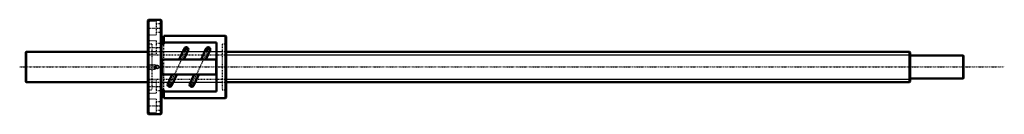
# Model space of a CAD drawing. Header units: millimetres. Extents: x -168 to 1124, y -62 to 62.
import ezdxf

# ---------------------------------------------------------------- set-up
doc = ezdxf.new("R2010")
doc.units = ezdxf.units.MM
doc.linetypes.add('Center', pattern=[1.5, 0.45, -0.5, 0.05, -0.5])
doc.linetypes.add('Dashed', pattern=[2, 1, -1])
for name, color, linetype, lineweight in [('2d ConnectionPoints', 7, 'Continuous', 50), ('AM_0', 7, 'Continuous', 50), ('AM_4', 3, 'Continuous', 25), ('AM_5', 3, 'Continuous', 25), ('AM_7', 7, 'Center', 25), ('AM_9', 6, 'Dashed', 25)]:
    doc.layers.add(name, color=color, linetype=linetype, lineweight=lineweight)

# ---------------------------------------------------------------- blocks, each defined once
blk = doc.blocks.new('1_BNF_4010_5RR_nut_0_in_BNF4010_5RRG1_1230LC5A_00__0')
at = {"layer": 'AM_0'}
for p, q in [((1, 62), (0, 61)), ((0, 61), (0, -61)), ((17, 62), (1, 62)), ((1, 62), (1, -62)), ((18, 61), (17, 62)), ((17, 62), (17, -62)), ((18, 61), (18, -61)), ((21, 39.4), (18, 39.4)), ((21, 41), (21, 30.1)), ((102, 41), (21, 41)), ((103, 40), (102, 41)), ((102, 41), (102, -41)), ((103, 40), (103, -40)), ((21, 30.1), (18, 30.1)), ((90, 32.2), (21, 32.2)), ((90, -32.2), (90, 32.2)), ((48, 24.5), (41.2, 10)), ((47.3, 10), (53, 22.2)), ((76.8, 24.5), (70, 10)), ((76.1, 10), (81.8, 22.2)), ((18.5, 9.2), (18.5, -9.2)), ((88.7, 10), (19.3, 10)), ((89.5, -9.2), (89.5, 9.2)), ((19.3, -10), (88.7, -10)), ((31.9, -10), (26.2, -22.2)), ((31.2, -24.5), (38, -10)), ((60.7, -10), (55, -22.2)), ((60, -24.5), (66.8, -10)), ((18, -30.1), (21, -30.1)), ((21, -30.1), (21, -41)), ((21, -32.2), (90, -32.2)), ((18, -39.4), (21, -39.4)), ((21, -41), (102, -41)), ((102, -41), (103, -40)), ((0, -61), (1, -62)), ((1, -62), (17, -62)), ((17, -62), (18, -61))]:
    blk.add_line(p, q, dxfattribs=at)
for centre, radius, start, end in [((50.5, 23.3), 2.73, 335, 155), ((79.3, 23.3), 2.73, 335, 155), ((19.3, 9.2), 0.8, 90, 180), ((88.7, 9.2), 0.8, 0, 90), ((19.3, -9.2), 0.8, 180, 270), ((88.7, -9.2), 0.8, 270, 360), ((28.7, -23.3), 2.73, 155, 335), ((57.5, -23.3), 2.73, 155, 335)]:
    blk.add_arc(centre, radius, start, end, dxfattribs=at)
at = {"layer": 'AM_4'}
for p, q in [((51.8, 19.7), (46.8, 22)), ((80.6, 19.7), (75.6, 22)), ((32.4, -22), (27.4, -19.7)), ((61.2, -22), (56.2, -19.7))]:
    blk.add_line(p, q, dxfattribs=at)
at = {"layer": 'AM_5', "linetype": 'Dashed'}
for p, q in [((0, 3), (9, 3)), ((10, 2.5), (9, 3)), ((9, 3), (9, -3)), ((0, -3), (9, -3)), ((10, -2.5), (9, -3))]:
    blk.add_line(p, q, dxfattribs=at)
at = {"layer": 'AM_7'}
for p, q in [((-0.9, 51), (18.9, 51)), ((50.5, 20.5), (50.5, 26.2)), ((79.3, 20.5), (79.3, 26.2)), ((-0.9, 25.5), (18.9, 25.5)), ((51.6, 25.7), (27.6, -25.7)), ((45.7, 22.5), (52.9, 19.2)), ((47.6, 23.3), (53.3, 23.3)), ((80.4, 25.7), (56.4, -25.7)), ((74.5, 22.5), (81.7, 19.2)), ((76.4, 23.3), (82.1, 23.3)), ((-0.9, -25.5), (18.9, -25.5)), ((25.9, -23.3), (31.6, -23.3)), ((26.3, -19.2), (33.5, -22.5)), ((28.7, -26.2), (28.7, -20.5)), ((54.7, -23.3), (60.4, -23.3)), ((55.1, -19.2), (62.3, -22.5)), ((57.5, -26.2), (57.5, -20.5)), ((-0.9, -51), (18.9, -51))]:
    blk.add_line(p, q, dxfattribs=at)
at = {"layer": 'AM_9'}
for p, q in [((11, 59.8), (0, 59.8)), ((11, 59.8), (11, 42.2)), ((18, 56.5), (11, 56.5)), ((0, 42.2), (11, 42.2)), ((11, 45.5), (18, 45.5)), ((11, 34.2), (0, 34.2)), ((5.4, 30), (0, 30)), ((5.4, 30), (5.4, -30)), ((11, 34.2), (11, 16.8)), ((18, 31), (11, 31)), ((21, -30.1), (21, 30.1)), ((103, 30), (97.6, 30)), ((97.6, 30), (97.6, -30)), ((0, 16.8), (11, 16.8)), ((97.6, 20), (5.4, 20)), ((0.5, 2.5), (0, 3)), ((10, 2.5), (0.5, 2.5)), ((0.5, 2.5), (0.5, -2.5)), ((11.2, 1.8), (10, 2.5)), ((10, 2.5), (10, -2.5)), ((0, -3), (0.5, -2.5)), ((0.5, -2.5), (10, -2.5)), ((10, -2.5), (11.2, -1.8)), ((11, -16.8), (0, -16.8)), ((5.4, -20), (97.6, -20)), ((11, -16.8), (11, -34.2)), ((0, -30), (5.4, -30)), ((0, -34.2), (11, -34.2)), ((11, -31), (18, -31)), ((97.6, -30), (103, -30)), ((11, -42.2), (0, -42.2)), ((11, -42.2), (11, -59.8)), ((18, -45.5), (11, -45.5)), ((0, -59.8), (11, -59.8)), ((11, -56.5), (18, -56.5))]:
    blk.add_line(p, q, dxfattribs=at)
for points in [[(10.3, 0), (10.5, 0.7), (10.8, 1.4), (11.4, 1.9), (12.1, 2.2), (12.9, 2.2), (13.6, 2), (14.2, 1.6), (14.6, 1), (14.8, 0.3), (14.8, -0.5), (14.5, -1.2), (14, -1.8), (13.3, -2.1), (12.6, -2.2), (11.9, -2.1), (11.2, -1.8), (10.7, -1.2), (10.4, -0.5), (10.3, 0)], [(11.2, 1.8), (11.2, 1.7), (11.1, 1.7)]]:
    blk.add_lwpolyline(points, dxfattribs=at)
for centre, radius, start, end in [((50.5, 23.3), 2.73, 155, 335), ((79.3, 23.3), 2.73, 155, 335), ((12.6, 0), 2.25, 159.7852, 181.2526), ((12.6, 0), 2.25, 132.1656, 138.4752), ((12.6, 0), 2.25, 222.5858, 227.8344), ((28.7, -23.3), 2.73, 335, 155), ((57.5, -23.3), 2.73, 335, 155)]:
    blk.add_arc(centre, radius, start, end, dxfattribs=at)
blk = doc.blocks.new('2_BNF4010_5RRG1_1230LC5A_00__shaft_0_in_BNF4010_5RRG1_1230LC5A_00__0')
at = {"layer": 'AM_0'}
for p, q in [((-159.5, 20), (-160, 19.5)), ((-160, 19.5), (-160, -19.5)), ((0, 20), (-159.5, 20)), ((-159.5, 20), (-159.5, -20)), ((999, 20), (103, 20)), ((1000, 19), (999, 20)), ((999, 20), (999, -20)), ((1000, 19), (1000, -19)), ((1069.5, 15.15), (1000, 15.15)), ((1070, 14.65), (1069.5, 15.15)), ((1069.5, 15.15), (1069.5, -15.15)), ((1070, 14.65), (1070, -14.65)), ((-160, -19.5), (-159.5, -20)), ((-159.5, -20), (0, -20)), ((103, -20), (999, -20)), ((999, -20), (1000, -19)), ((1000, -15.15), (1069.5, -15.15)), ((1069.5, -15.15), (1070, -14.65))]:
    blk.add_line(p, q, dxfattribs=at)
at = {"layer": 'AM_5', "linetype": 'Dashed'}
for p, q in [((0, 16), (103, 16)), ((0, -16), (103, -16))]:
    blk.add_line(p, q, dxfattribs=at)
at = {"layer": 'AM_5'}
for p, q in [((103, 16), (1000, 16)), ((103, -16), (1000, -16))]:
    blk.add_line(p, q, dxfattribs=at)
at = {"layer": 'AM_7'}
blk.add_line((-168, 0), (1123.5, 0), dxfattribs=at)
at = {"layer": 'AM_9'}
for p, q in [((11, 20), (0, 20)), ((103, 20), (18, 20)), ((0, -20), (11, -20)), ((18, -20), (103, -20))]:
    blk.add_line(p, q, dxfattribs=at)

msp = doc.modelspace()

# ---------------------------------------------------------------- linework, layer by layer
at = {"layer": '2d ConnectionPoints'}
msp.add_point((0, 0), dxfattribs=at)
msp.add_point((0, 0), dxfattribs=at)

# ---------------------------------------------------------------- block references
for name in ['1_BNF_4010_5RR_nut_0_in_BNF4010_5RRG1_1230LC5A_00__0', '2_BNF4010_5RRG1_1230LC5A_00__shaft_0_in_BNF4010_5RRG1_1230LC5A_00__0']:
    msp.add_blockref(name, (0, 0))

doc.saveas('drawing.dxf')
